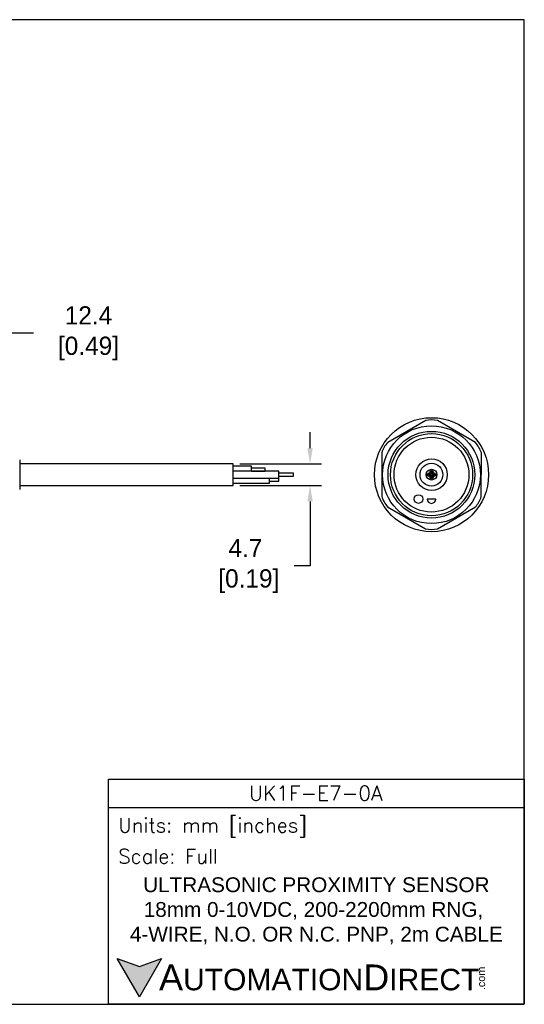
# Model space of a CAD drawing. Header units: inches. Extents: x 0 to 279, y 0 to 216.
# Tile 5 of 5: x 169 to 279, y 0 to 216. Entities that reach past the tile are written whole.
import ezdxf

# ---------------------------------------------------------------- set-up
doc = ezdxf.new("R2010")
doc.units = ezdxf.units.IN
doc.header["$LTSCALE"] = 10
doc.header["$MEASUREMENT"] = 0
doc.layers.add('DIM', color=140, linetype='Continuous')
doc.layers.add('Text', color=140, linetype='Continuous')
doc.styles.add('\\M+2ABAC\\M+2A6A11', font='txt')
doc.styles.add('ROMANS', font='romans.shx')
doc.dimstyles.get("Standard").update_dxf_attribs({"dimtxt": 4, "dimasz": 3.5, "dimexe": 2.5, "dimexo": 1.5, "dimgap": 1, "dimtad": 0, "dimtih": 1, "dimtoh": 1, "dimdec": 1, "dimzin": 0, "dimdsep": 46, "dimtxsty": 'Standard', "dimcen": 0, "dimadec": 0, "dimazin": 0, "dimtfac": 1, "dimtdec": 1, "dimtofl": 0, "dimtmove": 0, "dimatfit": 3, "dimfxl": 0, "dimtolj": 1, "dimtzin": 0, "dimarcsym": 0})

# ---------------------------------------------------------------- blocks, each defined once
blk = doc.blocks.new('*D5')
at = {"layer": 'Defpoints', "color": 0}
for p in [(153.46, 147.13), (165.85, 124.13), (153.46, 118.97)]:
    blk.add_point(p, dxfattribs=at)
at = {"layer": 'DIM', "color": 0, "lineweight": -2}
for p, q in [((153.46, 120.47), (153.46, 149.63)), ((165.85, 125.63), (165.85, 149.63)), ((162.35, 147.13), (156.96, 147.13)), ((171.84, 147.13), (165.85, 147.13))]:
    blk.add_line(p, q, dxfattribs=at)
at = {"layer": 'DIM', "color": 0}
for points in [[(156.96, 147.71), (156.96, 146.54), (153.46, 147.13)], [(162.35, 147.71), (162.35, 146.54), (165.85, 147.13)]]:
    blk.add_solid(points, dxfattribs=at)
at = {"layer": 'DIM', "color": 0, "insert": (183.17, 147.13), "char_height": 4, "attachment_point": 5}
blk.add_mtext('\\A1; 12.4\\P [0.49]', dxfattribs=at)
blk = doc.blocks.new('*D3')
at = {"layer": 'Defpoints', "color": 0}
for p in [(215.61, 118.48), (215.61, 113.78), (232.46, 113.78)]:
    blk.add_point(p, dxfattribs=at)
at = {"layer": 'DIM', "color": 0, "lineweight": -2}
for p, q in [((232.46, 121.98), (232.46, 125.48)), ((217.11, 118.48), (234.96, 118.48)), ((217.11, 113.78), (234.96, 113.78)), ((232.46, 110.28), (232.46, 96.12)), ((232.46, 96.12), (228.96, 96.12))]:
    blk.add_line(p, q, dxfattribs=at)
at = {"layer": 'DIM', "color": 0}
for points in [[(231.88, 121.98), (233.05, 121.98), (232.46, 118.48)], [(231.88, 110.28), (233.05, 110.28), (232.46, 113.78)]]:
    blk.add_solid(points, dxfattribs=at)
at = {"layer": 'DIM', "color": 0, "insert": (218.3, 96.12), "char_height": 4, "attachment_point": 5}
blk.add_mtext('\\A1;4.7\\P [0.19]', dxfattribs=at)

msp = doc.modelspace()

# ---------------------------------------------------------------- hatches: boundary and pattern name
at = {"layer": 'Text'}
msp.add_hatch(color=256, dxfattribs=at).paths.add_polyline_path([(199.93, 10.07), (195.08, 8.31), (190.23, 10.07), (195.08, 1.67)])

# ---------------------------------------------------------------- linework, layer by layer
for p, q in [((257.8, 127.98), (249.47, 123.2)), ((268.69, 123.17), (260.39, 127.98)), ((248.18, 120.95), (248.16, 111.35)), ((269.98, 111.32), (269.99, 120.92)), ((168.85, 119.38), (168.85, 112.89)), ((215.61, 118.48), (168.85, 118.48)), ((215.61, 113.78), (215.61, 118.48)), ((219.61, 117.98), (215.61, 117.98)), ((225.61, 116.88), (215.61, 116.88)), ((219.61, 116.88), (219.61, 117.98)), ((222.61, 117.58), (219.61, 117.58)), ((219.61, 116.89), (222.61, 116.89)), ((222.61, 116.89), (222.61, 117.58)), ((225.61, 115.38), (225.61, 116.88)), ((215.61, 115.38), (225.61, 115.38)), ((223.61, 114.28), (223.61, 115.38)), ((225.61, 115.33), (223.61, 115.33)), ((223.61, 114.73), (225.61, 114.73)), ((228.82, 116.43), (225.61, 116.43)), ((225.61, 115.83), (228.82, 115.83)), ((225.61, 114.73), (225.61, 115.33)), ((228.82, 115.83), (228.82, 116.43)), ((168.85, 113.78), (215.61, 113.78)), ((215.61, 114.28), (223.61, 114.28)), ((260, 110.8), (258.1, 110.8)), ((249.46, 109.1), (257.76, 104.29)), ((260.36, 104.29), (268.68, 109.07))]:
    msp.add_line(p, q)
for centre, radius in [((259.08, 116.13), 12.5), ((259.06, 116.13), 10.72), ((259.06, 116.13), 9.5), ((259.08, 116.13), 9), ((259.06, 116.13), 8.2), ((259.08, 116.13), 3.45), ((259.06, 116.13), 2.5), ((259.08, 116.13), 1.18), ((259.08, 116.68), 0.375), ((259.08, 116.68), 0.15), ((258.53, 116.13), 0.375), ((258.53, 116.13), 0.172), ((259.08, 115.58), 0.375), ((259.08, 115.58), 0.15), ((259.63, 116.13), 0.375), ((259.63, 116.13), 0.15), ((256.22, 110.8), 0.95)]:
    msp.add_circle(centre, radius)
for centre, radius, start, end in [((259.1, 122.47), 5.66, 76.7986, 103.2975), ((253.6, 119.32), 5.66, 136.7986, 163.2975), ((264.57, 119.28), 5.66, 16.7986, 43.2975), ((253.58, 112.98), 5.66, 196.7986, 223.2975), ((259.05, 110.8), 0.95, 180, 0), ((264.55, 112.95), 5.66, 316.7986, 343.2975), ((259.06, 109.8), 5.66, 256.7986, 283.2975)]:
    msp.add_arc(centre, radius, start, end)
at = {"layer": 'Defpoints'}
msp.add_lwpolyline([(279.4, 215.9), (0, 215.9), (0, 0), (279.4, 0)], close=True, dxfattribs=at)
at = {"layer": 'Text'}
msp.add_line((188.28, 43.12), (279.4, 43.12), dxfattribs=at)
for points in [[(188.28, 0), (188.28, 49.4), (279.4, 49.4), (279.4, 0)], [(199.93, 10.07), (195.08, 1.67), (190.23, 10.07), (195.08, 8.31)]]:
    msp.add_lwpolyline(points, close=True, dxfattribs=at)

# ---------------------------------------------------------------- texts
at = {"layer": 'Text', "linetype": 'Continuous', "insert": (233.7, 46.3), "char_height": 3.248, "width": 61.1425, "attachment_point": 5, "style": 'ROMANS'}
msp.add_mtext('UK1F-E7-0A', dxfattribs=at)
at = {"layer": 'Text', "attachment_point": 4}
for s, insert, char_height, width, style in [(' Units: mm [inches]', (188.28, 38.75), 3.1404, 91.118, 'ROMANS'), (' Scale: Full', (188.28, 32.47), 3.1404, 91.118, 'ROMANS'), ('{\\fArial|b0|i0|c0|p34;     \\H1.2x;A\\H0.8333x;UTOMATION\\H1.2x;D\\H0.8333x;IRECT}', (190.23, 5.87), 4.7106, 79.7962, '\\M+2ABAC\\M+2A6A11')]:
    msp.add_mtext(s, dxfattribs=dict(at, insert=insert, char_height=char_height, width=width, style=style))
at = {"layer": 'Text', "linetype": 'Continuous', "insert": (233.84, 20.5), "char_height": 3.2482, "width": 90.3508, "attachment_point": 5}
msp.add_mtext('{\\fArial|b0|i0|c0|p34;ULTRASONIC PROXIMITY SENSOR\\P18mm 0-10VDC, 200-2200mm RNG,  4-WIRE, N.O. OR N.C. PNP, 2m CABLE}', dxfattribs=at)
at = {"layer": 'Text', "insert": (269.12, 3.11), "char_height": 1.6958, "width": 5.0253, "attachment_point": 1, "rotation": 90, "style": '\\M+2ABAC\\M+2A6A11'}
msp.add_mtext('{\\fArial|b0|i0|c0|p34;.com}', dxfattribs=at)

# ---------------------------------------------------------------- dimensions: what is measured, and where the dimension line sits
at = {"layer": 'DIM'}
dim = msp.add_linear_dim(base=(153.46, 147.13), p1=(165.85, 124.13), p2=(153.46, 118.97), angle=180, text=' <>', dimstyle='Standard', override={"dimpost": '\\X', "dimtmove": 1}, dxfattribs=at)
dim.commit()
dim.dimension.update_dxf_attribs({"geometry": '*D5', "text_midpoint": (183.17, 151.77), "dimtype": 160})
dim = msp.add_linear_dim(base=(232.46, 113.78), p1=(215.61, 118.48), p2=(215.61, 113.78), angle=90, dimstyle='Standard', override={"dimpost": '\\X'}, dxfattribs=at)
dim.commit()
dim.dimension.update_dxf_attribs({"geometry": '*D3', "text_midpoint": (218.3, 96.12), "dimtype": 160})

doc.saveas('drawing.dxf')
